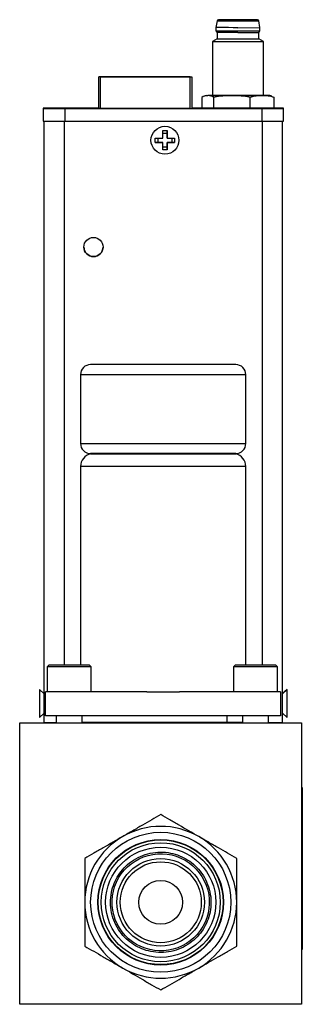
# Model space of a CAD drawing. Header units: inches. Extents: x 5.6 to 28.4, y 4.2 to 18.5.
# Tile 8 of 10: x 18.9 to 20.6, y 8.5 to 14.6. Entities that reach past the tile are written whole.
import ezdxf

# ---------------------------------------------------------------- set-up
doc = ezdxf.new("R2010")
doc.units = ezdxf.units.IN
doc.header["$LTSCALE"] = 2
doc.header["$MEASUREMENT"] = 0

msp = doc.modelspace()

# ---------------------------------------------------------------- linework, layer by layer
at = {"color": 7, "linetype": 'Continuous', "lineweight": 25}
for p, q in [((20.1101, 14.5792), (20.1031, 14.537)), ((20.1031, 14.537), (20.1031, 14.5173)), ((20.2389, 14.5369), (20.3747, 14.537)), ((20.3747, 14.537), (20.3676, 14.5792)), ((20.3747, 14.5173), (20.3747, 14.537)), ((20.1031, 14.5173), (20.1109, 14.5075)), ((20.1109, 14.5075), (20.1109, 14.4681)), ((20.2389, 14.5074), (20.3668, 14.5075)), ((20.3668, 14.5075), (20.3747, 14.5173)), ((20.3668, 14.4681), (20.3668, 14.5075)), ((20.1109, 14.4681), (20.0814, 14.451)), ((20.0814, 14.451), (20.0814, 14.1177)), ((20.3964, 14.451), (20.3668, 14.4681)), ((20.3964, 14.1177), (20.3964, 14.451)), ((19.3804, 14.233), (19.3804, 14.2332)), ((19.3904, 14.2332), (19.3804, 14.2332)), ((19.3804, 14.2328), (19.3804, 14.233)), ((19.3904, 14.233), (19.3804, 14.233)), ((19.3804, 14.233), (19.3804, 14.233)), ((19.3804, 14.0388), (19.3804, 14.2328)), ((19.9434, 14.2332), (19.3904, 14.2332)), ((19.9434, 14.233), (19.3904, 14.233)), ((19.3904, 14.233), (19.9434, 14.233)), ((19.3904, 14.2328), (19.9434, 14.2328)), ((19.4004, 14.2332), (19.9334, 14.2332)), ((19.4004, 14.233), (19.4004, 14.2332)), ((19.4004, 14.233), (19.9334, 14.233)), ((19.4004, 14.2328), (19.4004, 14.233)), ((19.9334, 14.233), (19.4004, 14.233)), ((19.9334, 14.2328), (19.4004, 14.2328)), ((19.4068, 14.233), (19.4084, 14.2332)), ((19.4068, 14.2328), (19.4084, 14.233)), ((19.4084, 14.233), (19.4084, 14.2332)), ((19.4084, 14.2332), (19.9254, 14.2332)), ((19.4084, 14.2328), (19.4084, 14.233)), ((19.4084, 14.233), (19.9254, 14.233)), ((19.4884, 14.2331), (19.8173, 14.2331)), ((19.4884, 14.233), (19.4884, 14.2331)), ((19.4884, 14.233), (19.8173, 14.233)), ((19.4884, 14.2329), (19.4884, 14.233)), ((19.8173, 14.233), (19.4884, 14.233)), ((19.8173, 14.2329), (19.4884, 14.2329)), ((19.8173, 14.2331), (19.8934, 14.2331)), ((19.8173, 14.2331), (19.8173, 14.2331)), ((19.8173, 14.2331), (19.8173, 14.233)), ((19.8934, 14.2331), (19.8173, 14.2331)), ((19.8173, 14.2331), (19.8173, 14.2331)), ((19.8173, 14.233), (19.8934, 14.233)), ((19.8173, 14.233), (19.8173, 14.233)), ((19.8173, 14.233), (19.8173, 14.2329)), ((19.8173, 14.2329), (19.8173, 14.2329)), ((19.8934, 14.2329), (19.8173, 14.2329)), ((19.8934, 14.2331), (19.8934, 14.2331)), ((19.8934, 14.2331), (19.8934, 14.2331)), ((19.9254, 14.2331), (19.8934, 14.2331)), ((19.8934, 14.2331), (19.9254, 14.2331)), ((19.8934, 14.2331), (19.8934, 14.2331)), ((19.8934, 14.233), (19.8934, 14.2329)), ((19.8934, 14.2329), (19.8934, 14.2329)), ((19.9254, 14.2329), (19.8934, 14.2329)), ((19.8934, 14.2329), (19.9254, 14.2329)), ((19.8934, 14.2329), (19.8934, 14.2329)), ((19.9254, 14.2331), (19.9254, 14.2332)), ((19.927, 14.233), (19.9254, 14.2332)), ((19.9254, 14.2331), (19.9254, 14.2331)), ((19.9254, 14.233), (19.9254, 14.2331)), ((19.9254, 14.2329), (19.9254, 14.233)), ((19.927, 14.2328), (19.9254, 14.233)), ((19.9254, 14.2329), (19.9254, 14.2329)), ((19.9254, 14.2328), (19.9254, 14.2329)), ((19.9334, 14.2332), (19.9334, 14.233)), ((19.9334, 14.233), (19.9334, 14.2328)), ((19.9434, 14.233), (19.9534, 14.233)), ((19.9434, 14.2328), (19.9534, 14.2328)), ((19.9534, 14.233), (19.9534, 14.2332)), ((19.9534, 14.2328), (19.9534, 14.233)), ((19.9534, 14.233), (19.9534, 14.233)), ((19.9534, 14.2328), (19.9534, 14.0388)), ((20.0157, 14.1066), (20.0157, 14.039)), ((20.042, 14.1177), (20.0297, 14.1132)), ((20.09, 14.0389), (20.09, 14.1066)), ((20.3132, 14.0389), (20.3132, 14.1066)), ((20.448, 14.1132), (20.4357, 14.1177)), ((20.4472, 14.1111), (20.4621, 14.1066)), ((20.4621, 14.0389), (20.4621, 14.1066)), ((19.0361, 14.0392), (19.0361, 14.0387)), ((19.0361, 14.0387), (19.0361, 13.96)), ((19.1224, 14.0388), (19.2092, 14.0388)), ((19.1224, 14.0388), (19.1224, 14.0388)), ((19.1224, 14.0388), (19.1224, 14.0388)), ((19.1225, 14.0388), (19.2096, 14.0388)), ((19.1225, 14.0388), (19.1225, 14.0388)), ((19.2096, 14.0388), (19.1225, 14.0388)), ((19.1225, 14.0388), (19.2091, 14.0388)), ((19.1225, 14.0388), (19.1225, 14.0388)), ((19.1478, 14.0388), (19.1225, 14.0388)), ((19.1225, 14.0387), (19.1478, 14.0387)), ((19.1225, 14.0387), (19.1225, 14.0387)), ((19.2091, 14.0387), (19.1225, 14.0387)), ((19.1227, 14.0387), (19.1227, 14.0387)), ((19.1679, 14.0387), (19.1227, 14.0387)), ((19.1227, 14.0387), (19.1312, 14.0387)), ((19.1298, 14.0387), (19.1298, 14.0387)), ((19.1309, 14.0388), (19.2008, 14.0388)), ((19.1309, 14.0388), (19.1309, 14.0388)), ((19.1312, 14.0387), (19.1312, 14.0387)), ((19.1376, 14.0387), (19.1376, 14.0387)), ((19.1427, 14.0388), (19.1427, 14.0388)), ((19.1429, 14.0387), (19.1429, 14.0387)), ((19.1478, 14.0387), (19.1478, 14.0388)), ((19.1478, 14.0387), (19.1478, 14.0387)), ((19.1565, 14.0388), (19.2014, 14.0387)), ((19.1565, 14.0387), (19.1565, 14.0388)), ((19.1565, 14.0387), (19.1565, 14.0387)), ((19.2014, 14.0387), (19.1565, 14.0387)), ((19.1592, 14.0387), (19.1679, 14.0387)), ((19.1592, 14.0387), (19.1592, 14.0387)), ((19.1592, 14.0387), (19.1592, 14.0387)), ((19.1674, 14.0391), (19.2542, 14.0391)), ((19.1674, 14.0391), (19.1674, 14.0391)), ((19.1674, 14.0391), (19.1674, 14.0391)), ((19.248, 14.0392), (19.1677, 14.0392)), ((19.1677, 14.0392), (19.248, 14.0392)), ((19.1677, 14.0392), (19.1677, 14.0392)), ((19.248, 14.0392), (19.1677, 14.0392)), ((19.1677, 14.0392), (19.248, 14.0392)), ((19.1677, 14.0392), (19.1677, 14.0392)), ((19.254, 14.0392), (19.1677, 14.0392)), ((19.1677, 14.0392), (19.254, 14.0392)), ((19.1677, 14.0392), (19.1677, 14.0392)), ((19.1679, 14.0387), (19.1679, 14.0387)), ((19.3804, 14.0392), (19.17, 14.0392)), ((19.17, 14.0387), (20.3865, 14.0387)), ((19.17, 14.0387), (19.17, 13.96)), ((19.174, 14.0411), (19.174, 14.0391)), ((19.2458, 14.0391), (19.1759, 14.0391)), ((19.1759, 14.0391), (19.1759, 14.0391)), ((19.1811, 14.0392), (19.254, 14.0392)), ((19.254, 14.0392), (19.1811, 14.0392)), ((19.1811, 14.0392), (19.1811, 14.0392)), ((19.1846, 14.0387), (19.1899, 14.0387)), ((19.1846, 14.0387), (19.1846, 14.0387)), ((19.1877, 14.0391), (19.1877, 14.0391)), ((19.189, 14.0388), (19.189, 14.0388)), ((19.1899, 14.0387), (19.1899, 14.0387)), ((19.2008, 14.0388), (19.2008, 14.0388)), ((19.2008, 14.0388), (19.2008, 14.0388)), ((19.2014, 14.0387), (19.2014, 14.0387)), ((19.2091, 14.0388), (19.2091, 14.0387)), ((19.2092, 14.0388), (19.2092, 14.0388)), ((19.2092, 14.0388), (19.2092, 14.0388)), ((19.2096, 14.0388), (19.2096, 14.0388)), ((19.2108, 14.0389), (19.2108, 14.0389)), ((19.221, 14.0389), (19.2108, 14.0389)), ((19.2109, 14.039), (19.2787, 14.039)), ((19.2109, 14.039), (19.2109, 14.039)), ((19.2979, 14.039), (19.2109, 14.039)), ((19.221, 14.0389), (19.221, 14.0389)), ((19.234, 14.0391), (19.234, 14.0391)), ((19.2458, 14.0391), (19.2458, 14.0391)), ((19.2477, 14.0391), (19.2477, 14.0411)), ((19.248, 14.0392), (19.248, 14.0392)), ((19.248, 14.0392), (19.248, 14.0392)), ((19.254, 14.0392), (19.254, 14.0392)), ((19.254, 14.0392), (19.254, 14.0392)), ((19.2542, 14.0391), (19.2542, 14.0391)), ((19.2542, 14.0391), (19.2542, 14.0391)), ((19.2659, 14.0391), (19.2762, 14.0391)), ((19.2716, 14.0389), (19.2727, 14.0389)), ((19.2787, 14.039), (19.2787, 14.039)), ((19.2817, 14.0388), (19.2817, 14.0387)), ((19.289, 14.0388), (19.289, 14.0408)), ((19.2979, 14.039), (19.2979, 14.039)), ((19.3568, 14.0388), (19.3568, 14.0391)), ((19.3568, 14.0388), (19.3568, 14.0388)), ((19.4797, 14.0387), (19.4797, 14.0388)), ((19.4947, 14.0388), (19.4947, 14.0388)), ((19.9435, 14.0388), (19.5259, 14.0388)), ((20.0157, 14.0392), (19.9534, 14.0392)), ((19.9748, 14.0391), (19.9748, 14.0388)), ((20.09, 14.0389), (20.0157, 14.039)), ((20.3132, 14.0389), (20.09, 14.0389)), ((20.4621, 14.0389), (20.3132, 14.0389)), ((20.3865, 14.0387), (20.3865, 13.96)), ((20.5204, 14.0387), (20.5204, 14.0392)), ((20.5204, 13.96), (20.5204, 14.0387)), ((19.0438, 10.2455), (19.0438, 13.96)), ((19.1688, 13.96), (20.3878, 13.96)), ((19.17, 13.96), (20.3865, 13.96)), ((20.5128, 10.2455), (20.5128, 13.96)), ((19.7746, 13.9019), (19.8016, 13.9018)), ((19.7746, 13.8554), (19.7746, 13.9019)), ((19.7746, 13.8845), (19.8016, 13.8845)), ((19.8016, 13.9018), (19.8016, 13.8553)), ((19.8016, 13.8845), (19.8016, 13.9018)), ((19.8016, 13.8553), (19.8016, 13.8845)), ((19.7281, 13.8554), (19.7746, 13.8554)), ((19.7281, 13.8284), (19.7281, 13.8554)), ((19.7746, 13.8284), (19.7281, 13.8284)), ((19.7281, 13.8284), (19.7455, 13.8284)), ((19.7455, 13.8284), (19.7455, 13.8554)), ((19.7455, 13.8284), (19.7746, 13.8284)), ((19.7746, 13.7819), (19.7746, 13.8284)), ((19.7746, 13.8284), (19.7746, 13.8284)), ((19.8016, 13.8553), (19.8481, 13.8553)), ((19.8016, 13.8553), (19.8016, 13.8553)), ((19.8481, 13.8283), (19.8016, 13.8283)), ((19.8016, 13.8283), (19.8016, 13.7818)), ((19.8016, 13.8283), (19.8307, 13.8283)), ((19.8016, 13.8283), (19.8016, 13.8283)), ((19.8016, 13.7992), (19.8016, 13.8283)), ((19.8307, 13.8553), (19.8307, 13.8283)), ((19.8307, 13.8283), (19.8481, 13.8283)), ((19.8481, 13.8553), (19.8481, 13.8283)), ((19.8016, 13.7992), (19.7746, 13.7992)), ((19.8016, 13.7818), (19.7746, 13.7819)), ((19.8016, 13.7818), (19.8016, 13.7992)), ((20.2247, 12.4566), (19.3297, 12.4566)), ((19.2672, 12.3941), (19.2672, 11.9691)), ((20.2872, 11.9691), (20.2872, 12.3941)), ((19.3297, 11.9049), (19.7772, 11.9049)), ((19.7772, 11.9049), (20.2247, 11.9049)), ((19.2672, 11.8278), (19.2672, 10.6006)), ((20.2872, 10.6006), (20.2872, 11.8278)), ((19.0722, 10.6006), (19.0622, 10.5906)), ((19.0622, 10.5906), (19.0622, 10.4366)), ((19.2489, 10.5906), (19.0622, 10.5906)), ((19.245, 10.6006), (19.0722, 10.6006)), ((19.3222, 10.6006), (19.245, 10.6006)), ((19.3322, 10.5906), (19.2489, 10.5906)), ((19.3322, 10.5906), (19.3222, 10.6006)), ((19.3322, 10.4366), (19.3322, 10.5906)), ((20.2222, 10.6006), (20.2122, 10.5906)), ((20.2122, 10.5906), (20.2122, 10.4366)), ((20.3989, 10.5906), (20.2122, 10.5906)), ((20.395, 10.6006), (20.2222, 10.6006)), ((20.4722, 10.6006), (20.395, 10.6006)), ((20.4822, 10.5906), (20.3989, 10.5906)), ((20.4822, 10.5906), (20.4722, 10.6006)), ((20.4822, 10.4366), (20.4822, 10.5906)), ((19.0438, 10.4242), (19.0138, 10.4497)), ((19.0138, 10.4497), (19.0138, 10.2917)), ((19.0522, 10.2866), (19.0522, 10.4366)), ((19.6767, 10.4366), (19.0522, 10.4366)), ((19.6767, 10.4366), (19.8777, 10.4366)), ((20.5022, 10.4366), (19.8777, 10.4366)), ((20.5022, 10.4366), (20.5022, 10.2866)), ((20.5428, 10.4499), (20.5128, 10.4244)), ((20.5428, 10.4497), (20.5128, 10.4242)), ((20.5428, 10.4497), (20.5428, 10.4499)), ((20.5428, 10.2777), (20.5428, 10.4497)), ((19.0138, 10.2777), (19.0438, 10.3031)), ((19.0138, 10.2917), (19.0138, 10.2777)), ((20.5022, 10.2866), (19.0522, 10.2866)), ((19.1177, 10.2866), (19.1177, 10.2451)), ((19.2766, 10.2451), (19.2766, 10.2866)), ((20.1717, 10.2454), (20.1717, 10.2866)), ((20.2677, 10.2866), (20.2677, 10.2451)), ((20.4266, 10.2451), (20.4266, 10.2866)), ((20.5128, 10.3031), (20.5428, 10.2777)), ((18.8922, 10.2451), (20.6312, 10.2451)), ((18.8922, 8.5061), (18.8922, 10.2451)), ((20.1717, 10.2454), (19.2766, 10.2454)), ((20.2677, 10.2459), (20.1717, 10.2459)), ((20.4266, 10.2454), (20.5128, 10.2455)), ((20.6312, 10.2451), (20.6312, 8.5061)), ((20.6357, 9.8449), (20.6312, 9.8449)), ((20.6357, 9.8449), (20.6357, 8.8449)), ((20.6312, 8.8449), (20.6357, 8.8449)), ((20.6312, 8.5061), (18.8922, 8.5061))]:
    msp.add_line(p, q, dxfattribs=at)
at = {"color": 8, "linetype": 'Continuous', "lineweight": 25}
for p, q in [((19.3904, 14.233), (19.3904, 14.233)), ((19.3904, 14.0388), (19.3904, 14.2328)), ((19.9434, 14.233), (19.9434, 14.233)), ((19.9434, 14.0388), (19.9434, 14.2328)), ((19.1866, 14.0391), (19.1866, 14.0391)), ((19.3374, 14.0388), (19.3374, 14.0388)), ((19.1688, 10.6006), (19.1688, 13.96)), ((20.3878, 13.96), (20.3878, 10.6006)), ((20.2872, 12.3941), (19.2672, 12.3941)), ((19.2672, 11.9691), (20.2872, 11.9691)), ((20.2872, 11.8278), (19.2672, 11.8278))]:
    msp.add_line(p, q, dxfattribs=at)
at = {"color": 7, "linetype": 'Continuous', "lineweight": 25, "flags": 128}
for points in [[(20.2389, 14.5369), (20.2087, 14.5369), (20.18, 14.537), (20.1542, 14.537), (20.1327, 14.537), (20.1165, 14.537), (20.1065, 14.537), (20.1031, 14.537)], [(20.2389, 14.5862), (20.2103, 14.5862), (20.1834, 14.5862), (20.1597, 14.5862), (20.1406, 14.5862), (20.1272, 14.5862), (20.1203, 14.5862), (20.1203, 14.5862), (20.1272, 14.5862), (20.1406, 14.5862), (20.1597, 14.5862), (20.1834, 14.5862), (20.2103, 14.5862), (20.2389, 14.5862), (20.2675, 14.5862), (20.2944, 14.5862), (20.3181, 14.5862), (20.3372, 14.5862), (20.3506, 14.5862), (20.3575, 14.5862), (20.3575, 14.5862), (20.3506, 14.5862), (20.3372, 14.5862), (20.3181, 14.5862), (20.2944, 14.5862), (20.2675, 14.5862), (20.2389, 14.5862)], [(20.2389, 14.5074), (20.2094, 14.5074), (20.1815, 14.5074), (20.1566, 14.5074), (20.1363, 14.5074), (20.1214, 14.5074), (20.1129, 14.5075), (20.1109, 14.5075)], [(19.3904, 14.233), (19.3884, 14.233), (19.3866, 14.233), (19.3848, 14.233), (19.3833, 14.233), (19.3821, 14.233), (19.3811, 14.233), (19.3806, 14.233), (19.3804, 14.233)], [(19.3904, 14.2328), (19.3884, 14.2328), (19.3866, 14.2328), (19.3848, 14.2328), (19.3833, 14.2328), (19.3821, 14.2328), (19.3811, 14.2328), (19.3806, 14.2328), (19.3804, 14.2328)], [(19.9434, 14.2332), (19.9454, 14.2332), (19.9472, 14.2332), (19.949, 14.2332), (19.9505, 14.2332), (19.9517, 14.2332), (19.9527, 14.2332), (19.9532, 14.2332), (19.9534, 14.2332)], [(19.9434, 14.233), (19.9454, 14.233), (19.9472, 14.233), (19.949, 14.233), (19.9505, 14.233), (19.9517, 14.233), (19.9527, 14.233), (19.9532, 14.233), (19.9534, 14.233)], [(20.2016, 14.1176), (20.1767, 14.1176), (20.1529, 14.1176), (20.1305, 14.1176), (20.11, 14.1177), (20.0917, 14.1177), (20.0759, 14.1177), (20.0629, 14.1177), (20.0529, 14.1177)], [(20.3876, 14.1177), (20.3695, 14.1177), (20.3492, 14.1176), (20.327, 14.1176), (20.3033, 14.1176), (20.2784, 14.1176), (20.2529, 14.1176), (20.2272, 14.1176), (20.2016, 14.1176)], [(20.4249, 14.1177), (20.4317, 14.1177), (20.4352, 14.1177), (20.4354, 14.1177), (20.4322, 14.1177), (20.4257, 14.1177), (20.4159, 14.1177), (20.4032, 14.1177), (20.3876, 14.1177)], [(20.3964, 14.1177), (20.4019, 14.1177), (20.4149, 14.1177), (20.4249, 14.1177)], [(19.1312, 14.0387), (19.1262, 14.0387), (19.1227, 14.0387), (19.1209, 14.0387), (19.1209, 14.0387), (19.1229, 14.0387), (19.1265, 14.0387), (19.1315, 14.0387), (19.1376, 14.0387)], [(19.142, 14.0387), (19.137, 14.0387), (19.1331, 14.0387), (19.1306, 14.0387), (19.1298, 14.0387), (19.1309, 14.0387), (19.1336, 14.0387), (19.1378, 14.0387), (19.1429, 14.0387)], [(19.1904, 14.0388), (19.1843, 14.0388), (19.1782, 14.0388), (19.172, 14.0388), (19.1658, 14.0388), (19.1597, 14.0388), (19.1535, 14.0388), (19.1474, 14.0388), (19.1413, 14.0388)], [(19.1903, 14.0387), (19.1843, 14.0387), (19.1783, 14.0387), (19.1722, 14.0387), (19.1661, 14.0387), (19.16, 14.0387), (19.154, 14.0387), (19.148, 14.0387), (19.142, 14.0387)], [(19.189, 14.0388), (19.1832, 14.0388), (19.1775, 14.0388), (19.1717, 14.0388), (19.1658, 14.0388), (19.16, 14.0388), (19.1542, 14.0388), (19.1484, 14.0388), (19.1427, 14.0388)], [(19.1429, 14.0387), (19.1449, 14.0387), (19.1469, 14.0387), (19.149, 14.0387), (19.151, 14.0387), (19.1531, 14.0387), (19.1551, 14.0387), (19.1572, 14.0387), (19.1592, 14.0387)], [(19.1863, 14.0391), (19.1779, 14.0391), (19.1712, 14.0391), (19.1667, 14.0392), (19.1652, 14.0392), (19.1667, 14.0392), (19.1712, 14.0392), (19.1779, 14.0392), (19.1863, 14.0392)], [(19.1995, 14.0387), (19.1977, 14.0387), (19.1959, 14.0387), (19.1941, 14.0387), (19.1922, 14.0387), (19.1904, 14.0387), (19.1885, 14.0387), (19.1866, 14.0387), (19.1846, 14.0387)], [(19.1863, 14.0392), (19.1924, 14.0392), (19.1985, 14.0392), (19.2047, 14.0392), (19.2108, 14.0392), (19.217, 14.0392), (19.2232, 14.0392), (19.2293, 14.0392), (19.2354, 14.0392)], [(19.2354, 14.0391), (19.2293, 14.0391), (19.2232, 14.0391), (19.217, 14.0391), (19.2108, 14.0391), (19.2047, 14.0391), (19.1985, 14.0391), (19.1924, 14.0391), (19.1863, 14.0391)], [(19.2354, 14.0391), (19.2293, 14.0391), (19.2232, 14.0391), (19.217, 14.0391), (19.2108, 14.0391), (19.2047, 14.0391), (19.1985, 14.0391), (19.1924, 14.0391), (19.1863, 14.0391)], [(19.234, 14.0391), (19.2282, 14.0391), (19.2225, 14.0391), (19.2167, 14.0391), (19.2108, 14.0391), (19.205, 14.0391), (19.1992, 14.0391), (19.1934, 14.0391), (19.1877, 14.0391)], [(19.1899, 14.0387), (19.1951, 14.0387), (19.1993, 14.0387), (19.2021, 14.0387), (19.2031, 14.0387), (19.2022, 14.0387), (19.1996, 14.0387), (19.1954, 14.0387), (19.1903, 14.0387)], [(19.2477, 14.0392), (19.2505, 14.0392), (19.2549, 14.0392), (19.2565, 14.0392), (19.2549, 14.0392), (19.2505, 14.0391), (19.2437, 14.0391), (19.2354, 14.0391)], [(19.4947, 14.0388), (19.491, 14.0387), (19.4802, 14.0387), (19.4631, 14.0387), (19.4406, 14.0387), (19.4143, 14.0387), (19.3858, 14.0387), (19.357, 14.0387), (19.3297, 14.0387), (19.3057, 14.0387), (19.2865, 14.0387), (19.2734, 14.0387), (19.2671, 14.0387), (19.2682, 14.0388), (19.2765, 14.0388), (19.2915, 14.0388), (19.3123, 14.0388), (19.3374, 14.0388)], [(19.3427, 14.0388), (19.3204, 14.0388), (19.3021, 14.0388), (19.2892, 14.0388), (19.2825, 14.0388), (19.2825, 14.0387), (19.2892, 14.0387), (19.3021, 14.0387), (19.3204, 14.0387), (19.3428, 14.0387), (19.3678, 14.0387), (19.3936, 14.0387), (19.4186, 14.0387), (19.441, 14.0387), (19.4592, 14.0387), (19.4721, 14.0387), (19.4788, 14.0387), (19.4788, 14.0388), (19.4721, 14.0388), (19.4592, 14.0388), (19.4409, 14.0388), (19.4185, 14.0388), (19.3936, 14.0388), (19.3677, 14.0388), (19.3427, 14.0388)], [(19.3485, 14.0388), (19.3717, 14.0388), (19.3955, 14.0388), (19.4182, 14.0388), (19.4379, 14.0388), (19.4529, 14.0388), (19.4621, 14.0388), (19.4646, 14.0388), (19.4604, 14.0387), (19.4497, 14.0387), (19.4334, 14.0387), (19.4128, 14.0387), (19.3897, 14.0387), (19.3658, 14.0387), (19.3431, 14.0387), (19.3235, 14.0387), (19.3084, 14.0387), (19.2993, 14.0387), (19.2967, 14.0388), (19.301, 14.0388), (19.3116, 14.0388), (19.3279, 14.0388), (19.3485, 14.0388)], [(19.3432, 14.0391), (19.3275, 14.0391), (19.3172, 14.0391), (19.3134, 14.0392), (19.3165, 14.0392), (19.3261, 14.0392), (19.3414, 14.0392), (19.3608, 14.0392), (19.3804, 14.0392)]]:
    msp.add_lwpolyline(points, dxfattribs=at)
at = {"color": 7, "linetype": 'Continuous', "lineweight": 25}
for centre, radius in [((19.7881, 13.8418), 0.086), ((19.3473, 13.1824), 0.0591), ((19.7622, 9.1361), 0.4324), ((19.7622, 9.1361), 0.3874), ((19.7622, 9.1361), 0.385), ((19.7622, 9.1361), 0.3675), ((19.7622, 9.1361), 0.34), ((19.7622, 9.1361), 0.27), ((19.7622, 9.1361), 0.25), ((19.7622, 9.1361), 0.135)]:
    msp.add_circle(centre, radius, dxfattribs=at)
for centre, radius, start, end in [((20.118, 14.5783), 0.00787, 89.99997, 173.4802), ((20.2389, 195.8859), 181.3067, 269.959313, 270.040687), ((20.3598, 14.5783), 0.00787, 6.5198, 90), ((20.2389, 210.7173), 196.2, 269.960335, 270.039665), ((20.1968, 155.7154), 141.2644, 269.953209, 270.017082), ((20.2389, 194.5993), 180.1312, 269.959298, 270.040696), ((20.281, 155.7154), 141.2644, 269.982918, 270.046791), ((20.0507, 16.2325), 2.1148, 269.76488, 270.05799), ((20.2389, 250.837), 236.7194, 269.961883, 270.038117), ((19.1365, -115.0384), 129.0777, 89.985146, 90.044563), ((19.1365, 143.1163), 129.0777, 269.955437, 270.014854), ((19.1368, 28.2355), 14.1968, 269.94191, 270.01799), ((19.1818, 28.2359), 14.1968, 269.94191, 270.01799), ((19.1949, 28.2355), 14.1968, 269.98201, 270.05809), ((19.2398, 28.2359), 14.1968, 269.98201, 270.05809), ((19.3411, 29.5426), 15.5038, 269.98633, 270.05797), ((19.3455, 4.7925), 9.2467, 89.92979, 90.01374), ((19.5181, -16.0933), 30.132, 89.98515, 90.04456), ((19.9513, 44.1727), 30.1339, 269.98515, 270.04456), ((19.958, -2.8477), 16.8869, 89.94315, 90.01562), ((20.42, 143.1163), 129.0777, 269.985146, 270.044563), ((20.4694, -30.3521), 44.3913, 89.93422, 90.00948), ((19.1365, 143.0376), 129.0776, 269.955437, 270.014854), ((19.1375, 134.4957), 120.5357, 269.955437, 270.014854), ((20.42, 143.0376), 129.0776, 269.985146, 270.044563), ((20.419, 134.4957), 120.5357, 269.985146, 270.044563), ((19.3473, 13.1824), 0.0591, 180, 270), ((19.3473, 13.1824), 0.0591, 270, 360), ((19.3297, 12.3941), 0.0625, 90, 180), ((20.2247, 12.3941), 0.0625, 0, 90), ((19.3297, 11.9691), 0.0625, 180, 270), ((20.2247, 11.9691), 0.0625, 270, 0), ((19.3459, 11.8278), 0.0787, 101.90268, 180), ((20.2084, 11.8278), 0.0787, 0, 78.09732), ((19.1051, 71.0358), 60.7903, 269.942232, 270.011928), ((19.7622, 9.1361), 0.4688, 60, 120), ((19.7622, 9.1361), 0.4688, 120, 180), ((19.7622, 9.1361), 0.4688, 360, 60), ((19.7622, 9.1361), 0.4688, 180, 240), ((19.7622, 9.1361), 0.4688, 300, 360), ((19.7622, 9.1361), 0.4688, 240, 300)]:
    msp.add_arc(centre, radius, start, end, dxfattribs=at)
for points, knots in [([(20.2389, 14.5862), (20.1722, 14.5862), (20.118, 14.5862), (20.118, 14.5862), (20.1722, 14.5862), (20.2389, 14.5862)], [0, 0, 0, 0, 0.5, 0.5, 1, 1, 1, 1]), ([(20.2389, 14.5862), (20.3056, 14.5862), (20.3598, 14.5862), (20.3598, 14.5862), (20.3056, 14.5862), (20.2389, 14.5862)], [0, 0, 0, 0, 0.5, 0.5, 1, 1, 1, 1]), ([(19.1309, 14.0388), (19.1309, 14.0388), (19.1309, 14.0388), (19.1309, 14.0388), (19.1309, 14.0388), (19.1309, 14.0388), (19.1318, 14.0388), (19.1332, 14.0388), (19.1374, 14.0388), (19.1401, 14.0388), (19.1427, 14.0388)], [0, 0, 0, 0, 0.25, 0.375, 0.375, 0.5, 0.5, 0.75, 0.75, 1, 1, 1, 1]), ([(19.1376, 14.0387), (19.1466, 14.0387), (19.1561, 14.0387), (19.1703, 14.0387), (19.175, 14.0387), (19.1821, 14.0387), (19.1844, 14.0387), (19.189, 14.0387), (19.1913, 14.0387), (19.1981, 14.0387), (19.2025, 14.0387), (19.2072, 14.0387), (19.2085, 14.0387), (19.2104, 14.0387), (19.211, 14.0387), (19.2119, 14.0387), (19.2112, 14.0387), (19.2069, 14.0387), (19.2034, 14.0387), (19.1995, 14.0387)], [0, 0, 0, 0, 0.25, 0.25, 0.375, 0.375, 0.4375, 0.4375, 0.5, 0.5, 0.625, 0.625, 0.6875, 0.6875, 0.75, 0.75, 0.875, 0.875, 1, 1, 1, 1]), ([(19.235, 14.0392), (19.2207, 14.0392), (19.2056, 14.0392), (19.1892, 14.0392), (19.1875, 14.0392), (19.1838, 14.0392), (19.182, 14.0392), (19.1786, 14.0392), (19.1772, 14.0392), (19.1751, 14.0392), (19.1744, 14.0392), (19.1738, 14.0392), (19.1739, 14.0392), (19.1748, 14.0392), (19.1756, 14.0392), (19.178, 14.0391), (19.1795, 14.0391), (19.1829, 14.0391), (19.1848, 14.0391), (19.1866, 14.0391)], [0, 0, 0, 0, 0.5, 0.5, 0.5625, 0.5625, 0.625, 0.625, 0.6875, 0.6875, 0.75, 0.75, 0.8125, 0.8125, 0.875, 0.875, 0.9375, 0.9375, 1, 1, 1, 1]), ([(19.1877, 14.0391), (19.1851, 14.0391), (19.1824, 14.0391), (19.1782, 14.0391), (19.1768, 14.0391), (19.1759, 14.0391), (19.1759, 14.0391), (19.1759, 14.0391), (19.1759, 14.0391), (19.1759, 14.0391), (19.1759, 14.0391)], [0, 0, 0, 0, 0.25, 0.25, 0.5, 0.5, 0.625, 0.625, 0.75, 1, 1, 1, 1]), ([(19.2475, 14.0392), (19.2475, 14.0392), (19.2477, 14.0392), (19.2464, 14.0392), (19.2439, 14.0391), (19.2403, 14.0391), (19.2322, 14.0391), (19.214, 14.0391), (19.1976, 14.0391), (19.1866, 14.0391)], [0, 0, 0, 0, 0.032873, 0.096865, 0.163264, 0.229228, 0.292017, 0.528129, 1, 1, 1, 1]), ([(19.2007, 14.0388), (19.2007, 14.0388), (19.2008, 14.0388), (19.1995, 14.0388), (19.197, 14.0388), (19.1933, 14.0388), (19.1904, 14.0388), (19.189, 14.0388)], [0, 0, 0, 0, 0.117181, 0.336527, 0.563216, 0.787441, 1, 1, 1, 1]), ([(19.2716, 14.0389), (19.2765, 14.0389), (19.2805, 14.0389), (19.2864, 14.0389), (19.2883, 14.0389), (19.2891, 14.0389), (19.289, 14.0389), (19.2883, 14.0389), (19.2875, 14.0389), (19.2855, 14.0389), (19.2841, 14.0389), (19.2811, 14.0389), (19.2794, 14.0389), (19.2739, 14.0389), (19.2697, 14.0389), (19.2632, 14.0389), (19.2611, 14.0389), (19.2559, 14.0389), (19.2515, 14.0389), (19.2462, 14.0389), (19.2424, 14.0389), (19.2405, 14.0389), (19.2351, 14.0389), (19.2319, 14.0389), (19.2261, 14.0389), (19.2231, 14.0389), (19.2171, 14.0389), (19.214, 14.0389), (19.2108, 14.0389)], [0, 0, 0, 0, 0.125, 0.125, 0.25, 0.25, 0.3125, 0.3125, 0.375, 0.375, 0.4375, 0.4375, 0.5, 0.5, 0.625, 0.625, 0.6875, 0.6875, 0.75, 0.78125, 0.78125, 0.8125, 0.8125, 0.875, 0.875, 0.9375, 0.9375, 1, 1, 1, 1]), ([(19.2268, 14.0389), (19.2284, 14.0389), (19.2314, 14.0389), (19.2368, 14.0389), (19.238, 14.0389), (19.2402, 14.0389), (19.2435, 14.0389), (19.2464, 14.0389), (19.2516, 14.0389), (19.2541, 14.0389), (19.2593, 14.0389), (19.2618, 14.0389), (19.2667, 14.0389), (19.2692, 14.0389), (19.2742, 14.0389), (19.2767, 14.0389), (19.2836, 14.0389), (19.2877, 14.0389), (19.2944, 14.0389), (19.2965, 14.0389), (19.2978, 14.0389), (19.2979, 14.0389), (19.2975, 14.0389), (19.2969, 14.0389), (19.2945, 14.0389), (19.2917, 14.0389), (19.2838, 14.0389), (19.2788, 14.0389), (19.2727, 14.0389)], [0, 0, 0, 0, 0.0625, 0.0625, 0.078125, 0.078125, 0.09375, 0.125, 0.125, 0.1875, 0.1875, 0.25, 0.25, 0.3125, 0.3125, 0.375, 0.375, 0.5, 0.5, 0.625, 0.625, 0.6875, 0.6875, 0.75, 0.75, 0.875, 0.875, 1, 1, 1, 1]), ([(19.2458, 14.0391), (19.2458, 14.0391), (19.2458, 14.0391), (19.2458, 14.0391), (19.2458, 14.0391), (19.2459, 14.0391), (19.2452, 14.0391), (19.2439, 14.0391), (19.2396, 14.0391), (19.2368, 14.0391), (19.234, 14.0391)], [0, 0, 0, 0, 0.25, 0.375, 0.375, 0.5, 0.5, 0.75, 0.75, 1, 1, 1, 1]), ([(19.2473, 14.0392), (19.2467, 14.0392), (19.2451, 14.0392), (19.2406, 14.0392), (19.2378, 14.0392), (19.235, 14.0392)], [0, 0, 0, 0, 0.5, 0.5, 1, 1, 1, 1]), ([(19.2659, 14.0391), (19.2671, 14.039), (19.2689, 14.039), (19.2738, 14.039), (19.2763, 14.039), (19.2787, 14.039)], [0, 0, 0, 0, 0.5, 0.5, 1, 1, 1, 1]), ([(19.2979, 14.039), (19.2942, 14.039), (19.2903, 14.039), (19.2824, 14.039), (19.279, 14.039), (19.2762, 14.0391)], [0, 0, 0, 0, 0.5, 0.5, 1, 1, 1, 1]), ([(20.2247, 11.9066), (20.2247, 11.9066), (20.213, 11.9066), (20.1682, 11.9066), (20.135, 11.9066), (20.0522, 11.9066), (20.0025, 11.9066), (19.8943, 11.9066), (19.8357, 11.9066), (19.7186, 11.9066), (19.66, 11.9066), (19.5518, 11.9066), (19.5022, 11.9066), (19.4193, 11.9066), (19.3861, 11.9066), (19.3413, 11.9066), (19.3297, 11.9066), (19.3297, 11.9066)], [0, 0, 0, 0, 0.125, 0.125, 0.25, 0.25, 0.375, 0.375, 0.5, 0.5, 0.625, 0.625, 0.75, 0.75, 0.875, 0.875, 1, 1, 1, 1]), ([(19.7622, 9.6773), (19.7254, 9.6561), (19.6879, 9.6344), (19.6295, 9.6007), (19.6097, 9.5893), (19.5693, 9.566), (19.5485, 9.554), (19.5278, 9.542)], [0, 0, 0, 0, 0.5, 0.5, 0.75, 0.75, 1, 1, 1, 1]), ([(19.9965, 9.542), (19.9554, 9.5658), (19.9153, 9.5889), (19.8565, 9.6229), (19.8371, 9.6341), (19.7991, 9.656), (19.7805, 9.6667), (19.7622, 9.6773)], [0, 0, 0, 0, 0.5, 0.5, 0.75, 0.75, 1, 1, 1, 1]), ([(19.5278, 9.542), (19.4866, 9.5183), (19.4466, 9.4951), (19.3878, 9.4612), (19.3683, 9.4499), (19.3304, 9.428), (19.3117, 9.4173), (19.2934, 9.4067)], [0, 0, 0, 0, 0.5, 0.5, 0.75, 0.75, 1, 1, 1, 1]), ([(20.2309, 9.4067), (20.1942, 9.4279), (20.1566, 9.4496), (20.0983, 9.4833), (20.0785, 9.4947), (20.038, 9.5181), (20.0173, 9.53), (19.9965, 9.542)], [0, 0, 0, 0, 0.5, 0.5, 0.75, 0.75, 1, 1, 1, 1]), ([(19.4937, 9.2911), (19.4842, 9.2747), (19.4679, 9.2392), (19.4534, 9.1808), (19.4505, 9.1183), (19.4606, 9.0553), (19.4834, 8.9956), (19.5171, 8.9429), (19.5588, 8.8996), (19.6063, 8.8661), (19.659, 8.8418), (19.7174, 8.8273), (19.7799, 8.8244), (19.843, 8.8345), (19.9026, 8.8573), (19.9553, 8.891), (19.9986, 8.9327), (20.0321, 8.9802), (20.0565, 9.033), (20.071, 9.0913), (20.0738, 9.1538), (20.0637, 9.2169), (20.0409, 9.2765), (20.0072, 9.3292), (19.9655, 9.3725), (19.918, 9.406), (19.8653, 9.4304), (19.8069, 9.4449), (19.7444, 9.4477), (19.6814, 9.4376), (19.6217, 9.4148), (19.569, 9.3811), (19.5257, 9.3394), (19.5031, 9.3074), (19.4937, 9.2911)], [0, 0, 0, 0, 0.029129, 0.0600028, 0.0921602, 0.125, 0.1578398, 0.1899972, 0.220871, 0.25, 0.279129, 0.3100028, 0.3421602, 0.375, 0.4078398, 0.4399972, 0.470871, 0.5, 0.529129, 0.5600028, 0.5921602, 0.625, 0.6578398, 0.6899972, 0.720871, 0.75, 0.779129, 0.8100028, 0.8421602, 0.875, 0.9078398, 0.9399972, 0.970871, 1, 1, 1, 1]), ([(19.5024, 9.2861), (19.4626, 9.2172), (19.4518, 9.1353), (19.493, 8.9816), (19.5433, 8.916), (19.6811, 8.8365), (19.763, 8.8257), (19.9167, 8.8669), (19.9822, 8.9172), (20.0617, 9.055), (20.0725, 9.1369), (20.0313, 9.2906), (19.9811, 9.3561), (19.8433, 9.4357), (19.7614, 9.4464), (19.6077, 9.4052), (19.5421, 9.355), (19.5024, 9.2861)], [0, 0, 0, 0, 0.125, 0.125, 0.25, 0.25, 0.375, 0.375, 0.5, 0.5, 0.625, 0.625, 0.75, 0.75, 0.875, 0.875, 1, 1, 1, 1]), ([(19.2934, 9.4067), (19.2934, 9.3643), (19.2934, 9.3209), (19.2934, 9.2535), (19.2934, 9.2307), (19.2934, 9.184), (19.2934, 9.16), (19.2934, 9.1361)], [0, 0, 0, 0, 0.5, 0.5, 0.75, 0.75, 1, 1, 1, 1]), ([(20.2309, 9.1361), (20.2309, 9.1836), (20.2309, 9.2298), (20.2309, 9.2978), (20.2309, 9.3202), (20.2309, 9.364), (20.2309, 9.3855), (20.2309, 9.4067)], [0, 0, 0, 0, 0.5, 0.5, 0.75, 0.75, 1, 1, 1, 1]), ([(19.2934, 9.1361), (19.2934, 9.0885), (19.2934, 9.0423), (19.2934, 8.9744), (19.2934, 8.9519), (19.2934, 8.9081), (19.2934, 8.8866), (19.2934, 8.8654)], [0, 0, 0, 0, 0.5, 0.5, 0.75, 0.75, 1, 1, 1, 1]), ([(20.2309, 8.8654), (20.2309, 8.9078), (20.2309, 8.9512), (20.2309, 9.0186), (20.2309, 9.0415), (20.2309, 9.0882), (20.2309, 9.1121), (20.2309, 9.1361)], [0, 0, 0, 0, 0.5, 0.5, 0.75, 0.75, 1, 1, 1, 1]), ([(19.2934, 8.8654), (19.3301, 8.8442), (19.3677, 8.8225), (19.4261, 8.7888), (19.4459, 8.7774), (19.4863, 8.7541), (19.5071, 8.7421), (19.5278, 8.7301)], [0, 0, 0, 0, 0.5, 0.5, 0.75, 0.75, 1, 1, 1, 1]), ([(19.9965, 8.7301), (20.0377, 8.7539), (20.0777, 8.777), (20.1366, 8.811), (20.156, 8.8222), (20.194, 8.8441), (20.2126, 8.8548), (20.2309, 8.8654)], [0, 0, 0, 0, 0.5, 0.5, 0.75, 0.75, 1, 1, 1, 1]), ([(19.5278, 8.7301), (19.5689, 8.7064), (19.609, 8.6832), (19.6678, 8.6493), (19.6872, 8.638), (19.7252, 8.6161), (19.7438, 8.6054), (19.7622, 8.5948)], [0, 0, 0, 0, 0.5, 0.5, 0.75, 0.75, 1, 1, 1, 1]), ([(19.7622, 8.5948), (19.7989, 8.616), (19.8365, 8.6377), (19.8948, 8.6714), (19.9146, 8.6828), (19.955, 8.7062), (19.9758, 8.7181), (19.9965, 8.7301)], [0, 0, 0, 0, 0.5, 0.5, 0.75, 0.75, 1, 1, 1, 1])]:
    msp.add_open_spline(points, degree=3, knots=knots, dxfattribs=at)
for points in [[(20.0529, 14.1177), (20.0404, 14.1177), (20.028, 14.1134), (20.0157, 14.1066)], [(20.09, 14.1066), (20.0777, 14.1134), (20.0654, 14.1177), (20.0529, 14.1177)], [(20.2016, 14.1176), (20.1641, 14.1176), (20.1269, 14.1134), (20.09, 14.1066)], [(20.3132, 14.1066), (20.2763, 14.1134), (20.2392, 14.1176), (20.2016, 14.1176)], [(20.3876, 14.1177), (20.3626, 14.1177), (20.3378, 14.1134), (20.3132, 14.1066)], [(20.4621, 14.1066), (20.4375, 14.1134), (20.4127, 14.1177), (20.3876, 14.1177)], [(19.221, 14.0389), (19.2229, 14.0389), (19.2249, 14.0389), (19.2268, 14.0389)]]:
    msp.add_open_spline(points, degree=3, dxfattribs=at)

doc.saveas('drawing.dxf')
